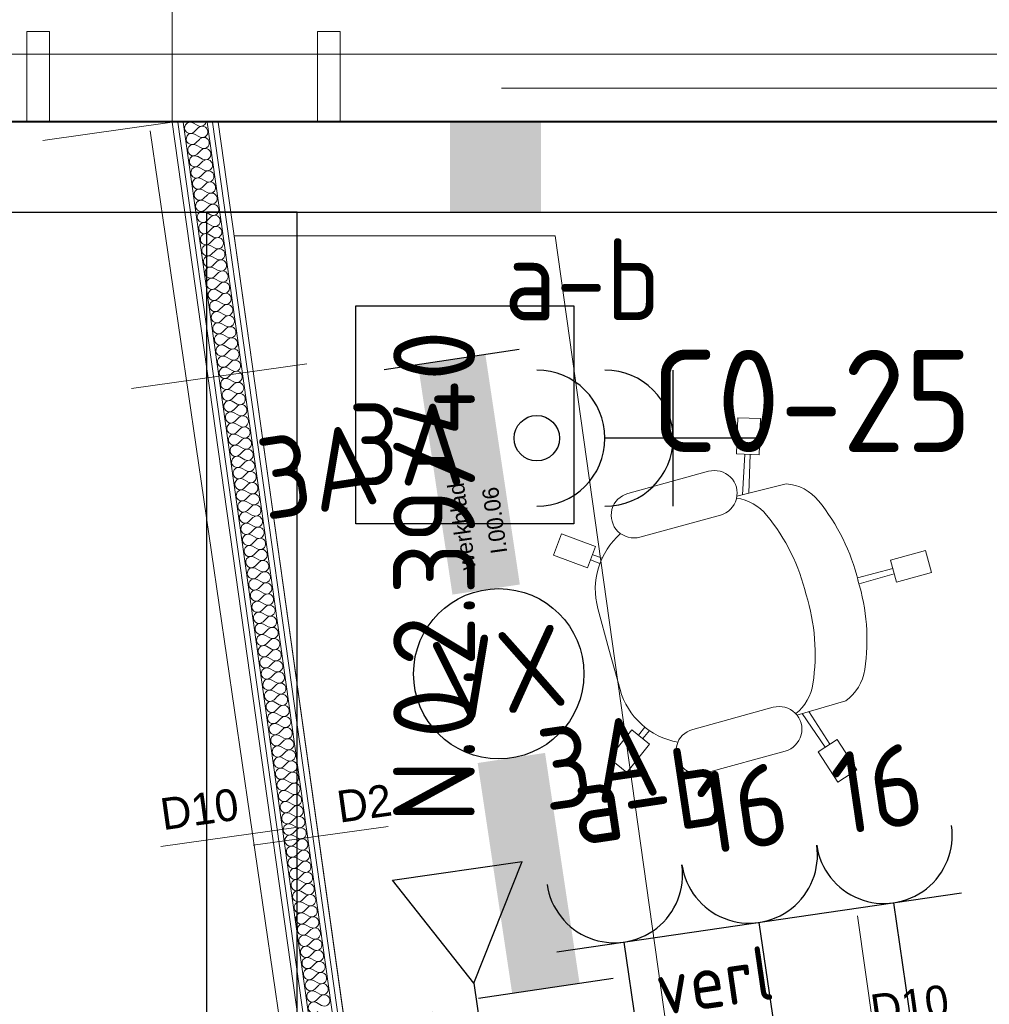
# Model space of a CAD drawing. Header units: millimetres. Extents: x -39149 to 267781, y -2340 to 58540.
# Tile 228 of 244: x 39251 to 41386, y 40883 to 43051. Entities that reach past the tile are written whole.
import ezdxf
from ezdxf.enums import TextEntityAlignment as Align

# ---------------------------------------------------------------- set-up
doc = ezdxf.new("R2010")
doc.units = ezdxf.units.MM
doc.header["$LTSCALE"] = 100
doc.header["$MEASUREMENT"] = 0
for name, pattern in [('B0605', [141, 70, -35, 1, -35]), ('B0701', [46.823999, 31.199999, -15.624]), ('B0704', [150, 100, -50])]:
    doc.linetypes.add(name, pattern=pattern)
for name, color, linetype in [('00  Bestaand', 7, 'Continuous'), ('000025--bestaand', 9, 'Continuous'), ('22 C Binnenwanden', 7, 'Continuous'), ('22 C Binnenwanden Doorsnede-arcering', 7, 'Continuous'), ('22 C Binnenwanden Laagscheidingslijnen', 7, 'Continuous'), ('82 Interieur', 7, 'Continuous'), ('A Markers details', 7, 'Continuous'), ('A Stramien', 7, 'Continuous'), ('AL$1A---_ALGEMEEN--bestaand', 9, 'Continuous'), ('EL6131--_KG', 3, 'Continuous'), ('EL6222--_KRACHT_230', 3, 'Continuous'), ('EL6311--_LICHT_BINNEN', 3, 'Continuous'), ('EL6441--_DATACOM', 3, 'Continuous'), ('EL6521--bestaand', 7, 'Continuous'), ('T Maatvoering 1_ 50', 7, 'Continuous')]:
    doc.layers.add(name, color=color, linetype=linetype)
doc.styles.add('buro-012', font='isocp.shx', dxfattribs={"height": 120})
doc.styles.add('BURO-018', font='isocp.shx', dxfattribs={"height": 180})
doc.styles.add('GENERATED_STYLE_3', font='swiss.ttf', dxfattribs={"width": 0.96})
doc.styles.add('ISO25', font='ISO', dxfattribs={"height": 225})

# ---------------------------------------------------------------- blocks, each defined once
blk = doc.blocks.new('Slab_124_7', base_point=(40699.6, 40652.1))
at = {"layer": '82 Interieur', "color": 8, "linetype": 'Continuous', "lineweight": 0}
blk.add_lwpolyline([(40699.6, 40652.1), (40429.5, 42575), (39722.6, 42575), (40006.4, 40554.7)], close=True, dxfattribs=at)
blk = doc.blocks.new('Wall_54_7', base_point=(68411.5, 42900))
at = {"layer": '00  Bestaand', "color": 8, "linetype": 'Continuous', "lineweight": 0}
for p, q in [((42999.3, 42975), (36223.6, 42975)), ((36223.6, 42825), (42999.3, 42825))]:
    blk.add_line(p, q, dxfattribs=at)
blk = doc.blocks.new('*X607')
at = {"layer": '22 C Binnenwanden Doorsnede-arcering', "color": 8, "linetype": 'Continuous', "lineweight": 0}
for p, q in [((39632.2, 42823.4), (39643, 42817.5)), ((39634.9, 42803.8), (39643.7, 42812.6)), ((39635.6, 42798.9), (39646.5, 42792.9)), ((39638.4, 42779.3), (39647.2, 42788)), ((39639.1, 42774.4), (39649.9, 42768.4)), ((39641.8, 42754.8), (39650.6, 42763.5)), ((39642.5, 42749.9), (39653.4, 42743.9)), ((39645.3, 42730.3), (39654.1, 42739)), ((39646, 42725.4), (39656.8, 42719.4)), ((39648.7, 42705.7), (39657.5, 42714.5)), ((39649.4, 42700.8), (39660.3, 42694.9)), ((39652.2, 42681.2), (39660.9, 42689.9)), ((39652.9, 42676.3), (39663.7, 42670.3)), ((39655.6, 42656.7), (39664.4, 42665.4)), ((39656.3, 42651.8), (39667.1, 42645.8)), ((39659.1, 42632.2), (39667.8, 42640.9)), ((39659.8, 42627.3), (39670.6, 42621.3)), ((39662.5, 42607.6), (39671.3, 42616.4)), ((39663.2, 42602.7), (39674, 42596.8)), ((39666, 42583.1), (39674.7, 42591.9)), ((39666.6, 42578.2), (39677.5, 42572.2)), ((39669.4, 42558.6), (39678.2, 42567.3)), ((39670.1, 42553.7), (39680.9, 42547.7)), ((39672.8, 42534.1), (39681.6, 42542.8)), ((39673.5, 42529.2), (39684.4, 42523.2)), ((39676.3, 42509.6), (39685.1, 42518.3)), ((39677, 42504.7), (39687.8, 42498.7)), ((39679.7, 42485), (39688.5, 42493.8)), ((39680.4, 42480.1), (39691.3, 42474.2)), ((39683.2, 42460.5), (39692, 42469.3)), ((39683.9, 42455.6), (39694.7, 42449.6)), ((39686.6, 42436), (39695.4, 42444.7)), ((39687.3, 42431.1), (39698.2, 42425.1)), ((39690.1, 42411.5), (39698.8, 42420.2)), ((39690.8, 42406.6), (39701.6, 42400.6)), ((39693.5, 42387), (39702.3, 42395.7)), ((39694.2, 42382.1), (39705, 42376.1)), ((39697, 42362.4), (39705.7, 42371.2)), ((39697.6, 42357.5), (39708.5, 42351.6)), ((39700.4, 42337.9), (39709.2, 42346.7)), ((39701.1, 42333), (39711.9, 42327)), ((39703.9, 42313.4), (39712.6, 42322.1)), ((39704.5, 42308.5), (39715.4, 42302.5)), ((39707.3, 42288.9), (39716.1, 42297.6)), ((39708, 42284), (39718.8, 42278)), ((39710.7, 42264.4), (39719.5, 42273.1)), ((39711.4, 42259.5), (39722.3, 42253.5)), ((39714.2, 42239.8), (39723, 42248.6)), ((39714.9, 42234.9), (39725.7, 42229)), ((39717.6, 42215.3), (39726.4, 42224)), ((39718.3, 42210.4), (39729.2, 42204.4)), ((39721.1, 42190.8), (39729.9, 42199.5)), ((39721.8, 42185.9), (39732.6, 42179.9)), ((39724.5, 42166.3), (39733.3, 42175)), ((39725.2, 42161.4), (39736.1, 42155.4)), ((39728, 42141.7), (39736.7, 42150.5)), ((39728.7, 42136.8), (39739.5, 42130.9)), ((39731.4, 42117.2), (39740.2, 42126)), ((39732.1, 42112.3), (39742.9, 42106.3)), ((39734.9, 42092.7), (39743.6, 42101.4)), ((39735.5, 42087.8), (39746.4, 42081.8)), ((39738.3, 42068.2), (39747.1, 42076.9)), ((39739, 42063.3), (39749.8, 42057.3)), ((39741.7, 42043.7), (39750.5, 42052.4)), ((39742.4, 42038.8), (39753.3, 42032.8)), ((39745.2, 42019.1), (39754, 42027.9)), ((39745.9, 42014.2), (39756.7, 42008.3)), ((39748.6, 41994.6), (39757.4, 42003.4)), ((39749.3, 41989.7), (39760.2, 41983.7)), ((39752.1, 41970.1), (39760.9, 41978.8)), ((39752.8, 41965.2), (39763.6, 41959.2)), ((39755.5, 41945.6), (39764.3, 41954.3)), ((39756.2, 41940.7), (39767.1, 41934.7)), ((39759, 41921.1), (39767.7, 41929.8)), ((39759.7, 41916.2), (39770.5, 41910.2)), ((39762.4, 41896.5), (39771.2, 41905.3)), ((39763.1, 41891.6), (39773.9, 41885.7)), ((39765.9, 41872), (39774.6, 41880.8)), ((39766.6, 41867.1), (39777.4, 41861.1)), ((39769.3, 41847.5), (39778.1, 41856.2)), ((39770, 41842.6), (39780.8, 41836.6)), ((39772.8, 41823), (39781.5, 41831.7)), ((39773.4, 41818.1), (39784.3, 41812.1)), ((39776.2, 41798.5), (39785, 41807.2)), ((39776.9, 41793.5), (39787.7, 41787.6)), ((39779.6, 41773.9), (39788.4, 41782.7)), ((39780.3, 41769), (39791.2, 41763.1)), ((39783.1, 41749.4), (39791.9, 41758.1)), ((39783.8, 41744.5), (39794.6, 41738.5)), ((39786.5, 41724.9), (39795.3, 41733.6)), ((39787.2, 41720), (39798.1, 41714)), ((39790, 41700.4), (39798.8, 41709.1)), ((39790.7, 41695.5), (39801.5, 41689.5)), ((39793.4, 41675.8), (39802.2, 41684.6)), ((39794.1, 41670.9), (39805, 41665)), ((39796.9, 41651.3), (39805.6, 41660.1)), ((39797.6, 41646.4), (39808.4, 41640.4)), ((39800.3, 41626.8), (39809.1, 41635.5)), ((39801, 41621.9), (39811.8, 41615.9)), ((39803.8, 41602.3), (39812.5, 41611)), ((39804.5, 41597.4), (39815.3, 41591.4)), ((39807.2, 41577.8), (39816, 41586.5)), ((39807.9, 41572.9), (39818.7, 41566.9)), ((39810.7, 41553.2), (39819.4, 41562)), ((39811.3, 41548.3), (39822.2, 41542.4)), ((39814.1, 41528.7), (39822.9, 41537.5)), ((39814.8, 41523.8), (39825.6, 41517.8)), ((39817.5, 41504.2), (39826.3, 41512.9)), ((39818.2, 41499.3), (39829.1, 41493.3)), ((39821, 41479.7), (39829.8, 41488.4)), ((39821.7, 41474.8), (39832.5, 41468.8)), ((39824.4, 41455.2), (39833.2, 41463.9)), ((39825.1, 41450.3), (39836, 41444.3)), ((39827.9, 41430.6), (39836.7, 41439.4)), ((39828.6, 41425.7), (39839.4, 41419.8)), ((39831.3, 41406.1), (39840.1, 41414.9)), ((39832, 41401.2), (39842.9, 41395.2)), ((39834.8, 41381.6), (39843.5, 41390.3)), ((39835.5, 41376.7), (39846.3, 41370.7)), ((39838.2, 41357.1), (39847, 41365.8)), ((39838.9, 41352.2), (39849.7, 41346.2)), ((39841.7, 41332.6), (39850.4, 41341.3)), ((39842.3, 41327.6), (39853.2, 41321.7)), ((39845.1, 41308), (39853.9, 41316.8)), ((39845.8, 41303.1), (39856.6, 41297.2)), ((39848.5, 41283.5), (39857.3, 41292.2)), ((39849.2, 41278.6), (39860.1, 41272.6)), ((39852, 41259), (39860.8, 41267.7)), ((39852.7, 41254.1), (39863.5, 41248.1)), ((39855.4, 41234.5), (39864.2, 41243.2)), ((39856.1, 41229.6), (39867, 41223.6)), ((39858.9, 41209.9), (39867.7, 41218.7)), ((39859.6, 41205), (39870.4, 41199.1)), ((39862.3, 41185.4), (39871.1, 41194.2)), ((39863, 41180.5), (39873.9, 41174.5)), ((39865.8, 41160.9), (39874.5, 41169.6)), ((39866.5, 41156), (39877.3, 41150)), ((39869.2, 41136.4), (39878, 41145.1)), ((39869.9, 41131.5), (39880.8, 41125.5)), ((39872.7, 41111.9), (39881.4, 41120.6)), ((39873.4, 41107), (39884.2, 41101)), ((39876.1, 41087.3), (39884.9, 41096.1)), ((39876.8, 41082.4), (39887.6, 41076.5)), ((39879.6, 41062.8), (39888.3, 41071.6)), ((39880.2, 41057.9), (39891.1, 41051.9)), ((39883, 41038.3), (39891.8, 41047)), ((39883.7, 41033.4), (39894.5, 41027.4)), ((39886.4, 41013.8), (39895.2, 41022.5)), ((39887.1, 41008.9), (39898, 41002.9)), ((39889.9, 40989.3), (39898.7, 40998)), ((39890.6, 40984.4), (39901.4, 40978.4)), ((39893.3, 40964.7), (39902.1, 40973.5)), ((39894, 40959.8), (39904.9, 40953.9)), ((39896.8, 40940.2), (39905.6, 40949)), ((39897.5, 40935.3), (39908.3, 40929.3)), ((39900.2, 40915.7), (39909, 40924.4)), ((39900.9, 40910.8), (39911.8, 40904.8)), ((39903.7, 40891.2), (39912.4, 40899.9)), ((39904.4, 40886.3), (39915.2, 40880.3))]:
    blk.add_line(p, q, dxfattribs=at)
for centre, start, end in [((39626.2, 42812.6), 61.1278, 314.8676), ((39649, 42828.3), 241.1278, 344.55), ((39629.7, 42788.1), 61.1278, 314.8676), ((39652.5, 42803.8), 7.9977, 134.8676), ((39652.5, 42803.8), 241.1278, 7.9977), ((39655.9, 42779.3), 7.9977, 134.8676), ((39655.9, 42779.3), 241.1278, 7.9977), ((39633.1, 42763.6), 61.1278, 314.8676), ((39659.3, 42754.7), 7.9977, 134.8676), ((39659.3, 42754.7), 241.1278, 7.9977), ((39636.5, 42739), 61.1278, 314.8676), ((39662.8, 42730.2), 7.9977, 134.8676), ((39640, 42714.5), 61.1278, 314.8676), ((39662.8, 42730.2), 241.1278, 7.9977), ((39666.2, 42705.7), 7.9977, 134.8676), ((39643.4, 42690), 61.1278, 314.8676), ((39666.2, 42705.7), 241.1278, 7.9977), ((39669.7, 42681.2), 7.9977, 134.8676), ((39646.9, 42665.5), 61.1278, 314.8676), ((39669.7, 42681.2), 241.1278, 7.9977), ((39650.3, 42640.9), 61.1278, 314.8676), ((39673.1, 42656.7), 7.9977, 134.8676), ((39673.1, 42656.7), 241.1278, 7.9977), ((39653.8, 42616.4), 61.1278, 314.8676), ((39676.6, 42632.1), 7.9977, 134.8676), ((39676.6, 42632.1), 241.1278, 7.9977), ((39680, 42607.6), 7.9977, 134.8676), ((39680, 42607.6), 241.1278, 7.9977), ((39657.2, 42591.9), 61.1278, 314.8676), ((39683.5, 42583.1), 7.9977, 134.8676), ((39683.5, 42583.1), 241.1278, 7.9977), ((39660.7, 42567.4), 61.1278, 314.8676), ((39686.9, 42558.6), 7.9977, 134.8676), ((39664.1, 42542.9), 61.1278, 314.8676), ((39686.9, 42558.6), 241.1278, 7.9977), ((39690.4, 42534), 7.9977, 134.8676), ((39667.6, 42518.3), 61.1278, 314.8676), ((39690.4, 42534), 241.1278, 7.9977), ((39693.8, 42509.5), 7.9977, 134.8676), ((39671, 42493.8), 61.1278, 314.8676), ((39693.8, 42509.5), 241.1278, 7.9977), ((39697.2, 42485), 7.9977, 134.8676), ((39674.4, 42469.3), 61.1278, 314.8676), ((39697.2, 42485), 241.1278, 7.9977), ((39677.9, 42444.8), 61.1278, 314.8676), ((39700.7, 42460.5), 7.9977, 134.8676), ((39700.7, 42460.5), 241.1278, 7.9977), ((39681.3, 42420.3), 61.1278, 314.8676), ((39704.1, 42436), 7.9977, 134.8676), ((39704.1, 42436), 241.1278, 7.9977), ((39707.6, 42411.4), 7.9977, 134.8676), ((39707.6, 42411.4), 241.1278, 7.9977), ((39684.8, 42395.7), 61.1278, 314.8676), ((39711, 42386.9), 7.9977, 134.8676), ((39711, 42386.9), 241.1278, 7.9977), ((39688.2, 42371.2), 61.1278, 314.8676), ((39714.5, 42362.4), 7.9977, 134.8676), ((39691.7, 42346.7), 61.1278, 314.8676), ((39714.5, 42362.4), 241.1278, 7.9977), ((39717.9, 42337.9), 7.9977, 134.8676), ((39695.1, 42322.2), 61.1278, 314.8676), ((39717.9, 42337.9), 241.1278, 7.9977), ((39721.4, 42313.4), 7.9977, 134.8676), ((39698.6, 42297.7), 61.1278, 314.8676), ((39721.4, 42313.4), 241.1278, 7.9977), ((39724.8, 42288.8), 7.9977, 134.8676), ((39702, 42273.1), 61.1278, 314.8676), ((39724.8, 42288.8), 241.1278, 7.9977), ((39705.5, 42248.6), 61.1278, 314.8676), ((39728.2, 42264.3), 7.9977, 134.8676), ((39728.2, 42264.3), 241.1278, 7.9977), ((39708.9, 42224.1), 61.1278, 314.8676), ((39731.7, 42239.8), 7.9977, 134.8676), ((39731.7, 42239.8), 241.1278, 7.9977), ((39735.1, 42215.3), 7.9977, 134.8676), ((39735.1, 42215.3), 241.1278, 7.9977), ((39712.3, 42199.6), 61.1278, 314.8676), ((39738.6, 42190.8), 7.9977, 134.8676), ((39715.8, 42175), 61.1278, 314.8676), ((39738.6, 42190.8), 241.1278, 7.9977), ((39742, 42166.2), 7.9977, 134.8676), ((39719.2, 42150.5), 61.1278, 314.8676), ((39742, 42166.2), 241.1278, 7.9977), ((39745.5, 42141.7), 7.9977, 134.8676), ((39722.7, 42126), 61.1278, 314.8676), ((39745.5, 42141.7), 241.1278, 7.9977), ((39748.9, 42117.2), 7.9977, 134.8676), ((39726.1, 42101.5), 61.1278, 314.8676), ((39748.9, 42117.2), 241.1278, 7.9977), ((39729.6, 42077), 61.1278, 314.8676), ((39752.4, 42092.7), 7.9977, 134.8676), ((39752.4, 42092.7), 241.1278, 7.9977), ((39733, 42052.4), 61.1278, 314.8676), ((39755.8, 42068.1), 7.9977, 134.8676), ((39755.8, 42068.1), 241.1278, 7.9977), ((39759.3, 42043.6), 7.9977, 134.8676), ((39759.3, 42043.6), 241.1278, 7.9977), ((39736.5, 42027.9), 61.1278, 314.8676), ((39762.7, 42019.1), 7.9977, 134.8676), ((39762.7, 42019.1), 241.1278, 7.9977), ((39739.9, 42003.4), 61.1278, 314.8676), ((39766.1, 41994.6), 7.9977, 134.8676), ((39743.3, 41978.9), 61.1278, 314.8676), ((39766.1, 41994.6), 241.1278, 7.9977), ((39769.6, 41970.1), 7.9977, 134.8676), ((39746.8, 41954.4), 61.1278, 314.8676), ((39769.6, 41970.1), 241.1278, 7.9977), ((39773, 41945.5), 7.9977, 134.8676), ((39750.2, 41929.8), 61.1278, 314.8676), ((39773, 41945.5), 241.1278, 7.9977), ((39776.5, 41921), 7.9977, 134.8676), ((39753.7, 41905.3), 61.1278, 314.8676), ((39776.5, 41921), 241.1278, 7.9977), ((39757.1, 41880.8), 61.1278, 314.8676), ((39779.9, 41896.5), 7.9977, 134.8676), ((39779.9, 41896.5), 241.1278, 7.9977), ((39760.6, 41856.3), 61.1278, 314.8676), ((39783.4, 41872), 7.9977, 134.8676), ((39783.4, 41872), 241.1278, 7.9977), ((39786.8, 41847.5), 7.9977, 134.8676), ((39786.8, 41847.5), 241.1278, 7.9977), ((39764, 41831.8), 61.1278, 314.8676), ((39790.3, 41822.9), 7.9977, 134.8676), ((39790.3, 41822.9), 241.1278, 7.9977), ((39767.5, 41807.2), 61.1278, 314.8676), ((39793.7, 41798.4), 7.9977, 134.8676), ((39770.9, 41782.7), 61.1278, 314.8676), ((39793.7, 41798.4), 241.1278, 7.9977), ((39797.2, 41773.9), 7.9977, 134.8676), ((39774.4, 41758.2), 61.1278, 314.8676), ((39797.2, 41773.9), 241.1278, 7.9977), ((39800.6, 41749.4), 7.9977, 134.8676), ((39777.8, 41733.7), 61.1278, 314.8676), ((39800.6, 41749.4), 241.1278, 7.9977), ((39781.2, 41709.1), 61.1278, 314.8676), ((39804, 41724.9), 7.9977, 134.8676), ((39804, 41724.9), 241.1278, 7.9977), ((39784.7, 41684.6), 61.1278, 314.8676), ((39807.5, 41700.3), 7.9977, 134.8676), ((39807.5, 41700.3), 241.1278, 7.9977), ((39788.1, 41660.1), 61.1278, 314.8676), ((39810.9, 41675.8), 7.9977, 134.8676), ((39810.9, 41675.8), 241.1278, 7.9977), ((39814.4, 41651.3), 7.9977, 134.8676), ((39814.4, 41651.3), 241.1278, 7.9977), ((39791.6, 41635.6), 61.1278, 314.8676), ((39817.8, 41626.8), 7.9977, 134.8676), ((39795, 41611.1), 61.1278, 314.8676), ((39817.8, 41626.8), 241.1278, 7.9977), ((39821.3, 41602.2), 7.9977, 134.8676), ((39798.5, 41586.5), 61.1278, 314.8676), ((39821.3, 41602.2), 241.1278, 7.9977), ((39824.7, 41577.7), 7.9977, 134.8676), ((39801.9, 41562), 61.1278, 314.8676), ((39824.7, 41577.7), 241.1278, 7.9977), ((39828.2, 41553.2), 7.9977, 134.8676), ((39805.4, 41537.5), 61.1278, 314.8676), ((39828.2, 41553.2), 241.1278, 7.9977), ((39808.8, 41513), 61.1278, 314.8676), ((39831.6, 41528.7), 7.9977, 134.8676), ((39831.6, 41528.7), 241.1278, 7.9977), ((39812.3, 41488.5), 61.1278, 314.8676), ((39835.1, 41504.2), 7.9977, 134.8676), ((39835.1, 41504.2), 241.1278, 7.9977), ((39838.5, 41479.6), 7.9977, 134.8676), ((39838.5, 41479.6), 241.1278, 7.9977), ((39815.7, 41463.9), 61.1278, 314.8676), ((39841.9, 41455.1), 7.9977, 134.8676), ((39841.9, 41455.1), 241.1278, 7.9977), ((39819.1, 41439.4), 61.1278, 314.8676), ((39845.4, 41430.6), 7.9977, 134.8676), ((39822.6, 41414.9), 61.1278, 314.8676), ((39845.4, 41430.6), 241.1278, 7.9977), ((39848.8, 41406.1), 7.9977, 134.8676), ((39826, 41390.4), 61.1278, 314.8676), ((39848.8, 41406.1), 241.1278, 7.9977), ((39852.3, 41381.6), 7.9977, 134.8676), ((39829.5, 41365.8), 61.1278, 314.8676), ((39852.3, 41381.6), 241.1278, 7.9977), ((39855.7, 41357), 7.9977, 134.8676), ((39832.9, 41341.3), 61.1278, 314.8676), ((39855.7, 41357), 241.1278, 7.9977), ((39836.4, 41316.8), 61.1278, 314.8676), ((39859.2, 41332.5), 7.9977, 134.8676), ((39859.2, 41332.5), 241.1278, 7.9977), ((39839.8, 41292.3), 61.1278, 314.8676), ((39862.6, 41308), 7.9977, 134.8676), ((39862.6, 41308), 241.1278, 7.9977), ((39866.1, 41283.5), 7.9977, 134.8676), ((39866.1, 41283.5), 241.1278, 7.9977), ((39843.3, 41267.8), 61.1278, 314.8676), ((39869.5, 41259), 7.9977, 134.8676), ((39869.5, 41259), 241.1278, 7.9977), ((39846.7, 41243.2), 61.1278, 314.8676), ((39872.9, 41234.4), 7.9977, 134.8676), ((39850.2, 41218.7), 61.1278, 314.8676), ((39872.9, 41234.4), 241.1278, 7.9977), ((39876.4, 41209.9), 7.9977, 134.8676), ((39853.6, 41194.2), 61.1278, 314.8676), ((39876.4, 41209.9), 241.1278, 7.9977), ((39879.8, 41185.4), 7.9977, 134.8676), ((39857, 41169.7), 61.1278, 314.8676), ((39879.8, 41185.4), 241.1278, 7.9977), ((39860.5, 41145.2), 61.1278, 314.8676), ((39883.3, 41160.9), 7.9977, 134.8676), ((39883.3, 41160.9), 241.1278, 7.9977), ((39863.9, 41120.6), 61.1278, 314.8676), ((39886.7, 41136.3), 7.9977, 134.8676), ((39886.7, 41136.3), 241.1278, 7.9977), ((39867.4, 41096.1), 61.1278, 314.8676), ((39890.2, 41111.8), 7.9977, 134.8676), ((39890.2, 41111.8), 241.1278, 7.9977), ((39893.6, 41087.3), 7.9977, 134.8676), ((39893.6, 41087.3), 241.1278, 7.9977), ((39870.8, 41071.6), 61.1278, 314.8676), ((39897.1, 41062.8), 7.9977, 134.8676), ((39874.3, 41047.1), 61.1278, 314.8676), ((39897.1, 41062.8), 241.1278, 7.9977), ((39900.5, 41038.3), 7.9977, 134.8676), ((39877.7, 41022.6), 61.1278, 314.8676), ((39900.5, 41038.3), 241.1278, 7.9977), ((39904, 41013.7), 7.9977, 134.8676), ((39881.2, 40998), 61.1278, 314.8676), ((39904, 41013.7), 241.1278, 7.9977), ((39907.4, 40989.2), 7.9977, 134.8676), ((39884.6, 40973.5), 61.1278, 314.8676), ((39907.4, 40989.2), 241.1278, 7.9977), ((39888, 40949), 61.1278, 314.8676), ((39910.8, 40964.7), 7.9977, 134.8676), ((39910.8, 40964.7), 241.1278, 7.9977), ((39891.5, 40924.5), 61.1278, 314.8676), ((39914.3, 40940.2), 7.9977, 134.8676), ((39914.3, 40940.2), 241.1278, 7.9977), ((39917.7, 40915.7), 7.9977, 134.8676), ((39917.7, 40915.7), 241.1278, 7.9977), ((39894.9, 40899.9), 61.1278, 314.8676), ((39921.2, 40891.1), 7.9977, 134.8676), ((39921.2, 40891.1), 241.1278, 7.9977), ((39898.4, 40875.4), 61.1278, 314.8676)]:
    blk.add_arc(centre, 12.4, start, end, dxfattribs=at)
blk = doc.blocks.new('Wall_114_7', base_point=(40267.5, 37978))
at = {"layer": '22 C Binnenwanden', "color": 8, "linetype": 'Continuous', "lineweight": 0}
for p, q in [((39687.5, 42825), (39586.5, 42825)), ((39586.5, 42825), (40120, 39027.6)), ((40006.4, 40554.7), (39687.5, 42825))]:
    blk.add_line(p, q, dxfattribs=at)
at = {"layer": '22 C Binnenwanden Laagscheidingslijnen', "color": 8, "linetype": 'Continuous', "lineweight": 0}
for p, q in [((39598.6, 42825), (40133.8, 39015.6)), ((39610.7, 42825), (39934.5, 40520.4)), ((39986, 40527.6), (39663.2, 42825)), ((39996.2, 40541.2), (39675.3, 42825))]:
    blk.add_line(p, q, dxfattribs=at)
at = {"layer": '22 C Binnenwanden', "color": 1, "lineweight": 0}
blk.add_blockref('*X607', (0, 0), dxfattribs=at)
blk = doc.blocks.new('Wall_158_7', base_point=(39316.5, 42825))
at = {"layer": '00  Bestaand', "color": 8, "linetype": 'Continuous', "lineweight": 0}
for p, q in [((39316.5, 43025), (39266.5, 43025)), ((39266.5, 43025), (39266.5, 42825)), ((39316.5, 42825), (39316.5, 43025)), ((39266.5, 42825), (39316.5, 42825))]:
    blk.add_line(p, q, dxfattribs=at)
blk = doc.blocks.new('Wall_161_7', base_point=(39906.5, 42825))
at = {"layer": '00  Bestaand', "color": 8, "linetype": 'Continuous', "lineweight": 0}
for p, q in [((39956.5, 43025), (39906.5, 43025)), ((39906.5, 43025), (39906.5, 42825)), ((39956.5, 42825), (39956.5, 43025)), ((39906.5, 42825), (39956.5, 42825))]:
    blk.add_line(p, q, dxfattribs=at)
blk = doc.blocks.new('Kantoorstoel 01 14')
at = {"layer": '82 Interieur', "color": 8, "linetype": 'Continuous', "lineweight": 0}
for p, q in [((390, 790.1), (440, 790.1)), ((390, 710.1), (390, 790.1)), ((440, 710.1), (440, 790.1)), ((390, 710.1), (440, 710.1)), ((408, 629.3), (409, 710.1)), ((422, 629.3), (421, 710.1)), ((167.7, 533), (165.7, 421.1)), ((663.2, 533), (665.2, 421.1)), ((14.5, 516.6), (-0.7, 468.9)), ((90.7, 492.3), (14.5, 516.6)), ((740.2, 492.3), (816.4, 516.6)), ((816.4, 516.6), (831.5, 468.9)), ((90.7, 492.3), (75.5, 444.7)), ((740.2, 492.3), (755.3, 444.7)), ((75.5, 444.7), (-0.7, 468.9)), ((166, 433.5), (81.2, 462.3)), ((166.2, 448.5), (84.8, 473.8)), ((664.7, 448.5), (746.1, 473.8)), ((664.9, 433.5), (749.7, 462.3)), ((755.3, 444.7), (831.5, 468.9)), ((96, 191.4), (96, 375.2)), ((196, 191.4), (196, 375.2)), ((634.9, 191.4), (634.9, 375.2)), ((734.9, 191.4), (734.9, 375.2)), ((190, 91.2), (143, 26.5)), ((190, 91.2), (230.4, 61.8)), ((218.6, 98.7), (205.4, 80)), ((228.5, 91), (215.1, 73)), ((640.9, 91.2), (600.4, 61.8)), ((602.4, 91), (615.8, 73)), ((612.3, 98.7), (625.5, 80)), ((640.9, 91.2), (687.9, 26.5)), ((230.4, 61.8), (183.4, -2.9)), ((415.4, 60.4), (323, 60.4)), ((415.4, 60.4), (507.9, 60.4)), ((600.4, 61.8), (647.4, -2.9)), ((143, 26.5), (183.4, -2.9)), ((687.9, 26.5), (647.4, -2.9))]:
    blk.add_line(p, q, dxfattribs=at)
for centre, major_axis, start_param, end_param in [((401, 189.5), (0, -439.9), 3.107651, 3.558821), ((429.9, 189.5), (0, -439.9), 2.724365, 3.175535), ((264.1, 497.4), (0, -102.9), 3.554672, 4.359188), ((566.8, 497.4), (0, -102.9), 1.923998, 2.728514), ((401, 71.1), (0, -439.9), 3.107651, 3.558821), ((429.9, 71.1), (0, -439.9), 2.724365, 3.175535), ((264.1, 379), (0, -102.9), 3.554672, 4.309737), ((566.8, 379), (0, -102.9), 1.973448, 2.728514), ((146, 375.2), (0, -50), 1.570796, 4.712389), ((684.9, 375.2), (0, -50), 1.570796, 4.712389), ((146, 191.4), (0, -50), 4.712389, 7.853982), ((684.9, 191.4), (0, -50), 4.712389, 7.853982), ((323, 222.1), (0, -161.6), 5.158147, 6.283185), ((507.9, 222.1), (0, -161.6), 0, 1.125039)]:
    blk.add_ellipse(centre, major_axis=major_axis, ratio=0.999212, start_param=start_param, end_param=end_param, dxfattribs=at)
blk = doc.blocks.new('Detail Drawing_6_7', base_point=(41208.6, 40722.3))
at = {"layer": 'A Markers details', "color": 8, "linetype": 'Continuous', "lineweight": 0}
for p, q in [((41132.9, 40811.6), (41095.6, 41077.5)), ((41156.6, 40643.3), (41132.9, 40811.6))]:
    blk.add_line(p, q, dxfattribs=at)
at = {"layer": 'A Markers details', "color": 3, "lineweight": 0, "insert": (41130, 40832.7), "char_height": 70, "attachment_point": 7, "rotation": 7.9977, "style": 'GENERATED_STYLE_3'}
blk.add_mtext('{D10}', dxfattribs=at)
blk = doc.blocks.new('Standard grid marker')
at = {"layer": 'A Stramien', "color": 8, "linetype": 'B0605', "lineweight": 0}
blk.add_line((4000, 0), (72400, 0), dxfattribs=at)
at = {"layer": 'A Stramien', "color": 4, "lineweight": 0, "style": 'GENERATED_STYLE_3'}
blk.add_attdef('AC_MARKERTEXT_1', text='', height=100, dxfattribs=at).set_placement((-139.2, -80), align=Align.BOTTOM_LEFT)
blk = doc.blocks.new('armatuurZX')
at = {"layer": 'EL6311--_LICHT_BINNEN', "linetype": 'Continuous'}
for p, q in [((-1589.8, 2203.7), (-1289.8, 2203.7)), ((-1589.8, 803.7), (-1289.8, 803.7))]:
    blk.add_line(p, q, dxfattribs=at)
blk.add_circle((-1439.8, 1503.7), 187.5, dxfattribs=at)
for points in [[(-1514.8, 1691.2), (-1514.8, 2203.7), (-1364.8, 1691.2), (-1364.8, 2203.7)], [(-1514.8, 1316.2), (-1514.8, 803.7), (-1364.8, 1316.2), (-1364.8, 803.7)]]:
    blk.add_solid(points, dxfattribs=at)
at = {"layer": 'EL6311--_LICHT_BINNEN', "linetype": 'Continuous', "style": 'BURO-018'}
for tag, p in [('E_GROEP', (-1669.8, 2003.7)), ('E_GKAST', (-1669.8, 2003.7)), ('E_SGROEP', (-1219.8, 2003.7)), ('E_ARMCODE', (-1439.8, 1503.7)), ('E_SLET', (-1219.8, 1203.7))]:
    blk.add_attdef(tag, text='', height=180, dxfattribs=at).set_placement(p, align=Align.MIDDLE)
blk = doc.blocks.new('E00407')
at = {"color": 0}
blk.add_line((0, 1), (0, 4.5), dxfattribs=at)
at = {"color": 0, "linetype": 'Continuous'}
blk.add_line((-1.5, 3), (1.5, 3), dxfattribs=at)
blk.add_circle((0, 6), 0.5, dxfattribs=at)
at = {"color": 0}
for centre in [(0, 6), (0, 4.5)]:
    blk.add_arc(centre, 1.5, 180, 0, dxfattribs=at)
at = {"color": 0, "linetype": 'Continuous', "style": 'BURO-018'}
for tag, p in [('PANEL', (0, 11)), ('CIRCUIT', (0, 8)), ('SUBCIRCUIT', (4.5, 8)), ('SWITCHCODE', (3.5, 5))]:
    blk.add_attdef(tag, text='', height=1.8, dxfattribs=at).set_placement(p, align=Align.MIDDLE)
at = {"color": 0, "linetype": 'Continuous', "style": 'BURO-018', "flags": 1}
blk.add_attdef('ARTICLECODE', text='', height=1.8, dxfattribs=at).set_placement((0, 0), align=Align.MIDDLE)
blk = doc.blocks.new('65210004')
at = {"layer": 'AL$1A---_ALGEMEEN--bestaand', "color": 0, "linetype": 'Continuous'}
for p, q in [((-2.4, -2.4), (-2.4, 2.4)), ((-2.4, 2.4), (2.4, 2.4)), ((2.4, 2.4), (2.4, -2.4)), ((2.4, -2.4), (-2.4, -2.4))]:
    blk.add_line(p, q, dxfattribs=at)
at = {"layer": 'AL$1A---_ALGEMEEN--bestaand', "color": 0, "linetype": 'Continuous', "style": 'ISO25'}
for tag, p in [('E_NUMMER', (-0.041, 4.27)), ('E_MATCODE', (0, -0.251))]:
    blk.add_attdef(tag, text='', height=2.25, dxfattribs=at).set_placement(p, align=Align.MIDDLE)
blk = doc.blocks.new('111304')
at = {"color": 0, "linetype": 'Continuous'}
for p, q in [((-1.5, 4.5), (1.5, 4.5)), ((0, 1), (0, 4.5))]:
    blk.add_line(p, q, dxfattribs=at)
blk.add_arc((0, 6), 1.5, 180, 0, dxfattribs=at)
at = {"color": 0, "linetype": 'Continuous', "style": 'BURO-018'}
for tag, p in [('PANEL', (0, 11.5)), ('CIRCUIT', (0, 8.5)), ('SUBCIRCUIT', (4.5, 8.5))]:
    blk.add_attdef(tag, text='', height=1.8, dxfattribs=at).set_placement(p, align=Align.MIDDLE)
at = {"color": 0, "linetype": 'Continuous', "style": 'BURO-018', "flags": 1}
for tag, p in [('POWERCODE', (13, 8.5)), ('ARTICLECODE', (0, 0))]:
    blk.add_attdef(tag, text='', height=1.8, dxfattribs=at).set_placement(p, align=Align.MIDDLE)
blk = doc.blocks.new('E00153')
at = {"color": 0, "linetype": 'Continuous'}
for p, q in [((-1.443, 7), (1.443, 7)), ((0, 4.5), (-1.443, 7)), ((0, 4.5), (1.443, 7)), ((0, 4.5), (0, 1)), ((-1, 4), (1, 2.845)), ((-1, 3), (1, 1.845))]:
    blk.add_line(p, q, dxfattribs=at)
at = {"color": 7, "style": 'BURO-018'}
for tag, p in [('COMMENT1', (-6, 12)), ('COMMENT2', (6, 12)), ('DATACOM1', (-6, 9)), ('DATACOM2', (6, 9))]:
    blk.add_attdef(tag, text='', height=1.8, dxfattribs=at).set_placement(p, align=Align.MIDDLE)
at = {"color": 0, "style": 'BURO-018'}
blk.add_attdef('TEXT1', text='', height=1.8, dxfattribs=at).set_placement((2.5, 6), align=Align.MIDDLE)
at = {"color": 0, "linetype": 'Continuous', "style": 'BURO-018', "flags": 1}
blk.add_attdef('ARTICLECODE', text='', height=1.8, dxfattribs=at).set_placement((0, 0), align=Align.MIDDLE)

msp = doc.modelspace()

# ---------------------------------------------------------------- linework, layer by layer
at = {"layer": '82 Interieur', "color": 8, "linetype": 'Continuous', "lineweight": 0}
msp.add_line((39497.2, 42238.7), (39883.2, 42292.9), dxfattribs=at)
at = {"layer": 'A Markers details', "color": 8, "linetype": 'Continuous', "lineweight": 0}
for p, q in [((39858.8, 41272), (39561.7, 41230.3)), ((40062.2, 41274.5), (39765.1, 41232.7))]:
    msp.add_line(p, q, dxfattribs=at)
at = {"layer": 'EL6131--_KG'}
for p, q in [((39661.7, 42626.8), (39661.7, 37012.3)), ((39861.7, 42626.8), (39661.7, 42626.8)), ((39861.7, 37012.3), (39861.7, 42626.8))]:
    msp.add_line(p, q, dxfattribs=at)
msp.add_lwpolyline([(210.5, 42826.8), (210.5, 42626.8), (68066.4, 42626.8), (68066.4, 42826.8)], close=True, dxfattribs=at)
msp.add_solid([(40198.5, 42826.8), (40398.5, 42826.8), (40198.5, 42626.8), (40398.5, 42626.8)], dxfattribs=at)
at = {"layer": 'T Maatvoering 1_ 50', "color": 8, "linetype": 'B0701', "lineweight": 0}
for p, q in [((39586.5, 43099.6), (39586.5, 42825)), ((39301.7, 42785), (39586.5, 42825)), ((40132.8, 42825), (39586.5, 42825)), ((40397.4, 42825), (40465, 42825))]:
    msp.add_line(p, q, dxfattribs=at)
at = {"layer": 'T Maatvoering 1_ 50', "color": 8, "linetype": 'B0704', "lineweight": 0}
msp.add_line((40088.1, 39025.7), (39538.3, 42806.3), dxfattribs=at)

# ---------------------------------------------------------------- block references
at = {"layer": '00  Bestaand', "color": 251, "lineweight": 0}
for name, p in [('Wall_158_7', (39316.5, 42825)), ('Wall_161_7', (39906.5, 42825))]:
    msp.add_blockref(name, p, dxfattribs=at)
at = {"layer": '00  Bestaand', "color": 1, "lineweight": 0}
msp.add_blockref('Wall_54_7', (68411.5, 42900), dxfattribs=at)
at = {"layer": '22 C Binnenwanden', "color": 1, "lineweight": 0}
msp.add_blockref('Wall_114_7', (40267.5, 37978), dxfattribs=at)
at = {"layer": '82 Interieur', "color": 150, "linetype": 'Continuous', "lineweight": 0}
msp.add_blockref('Slab_124_7', (40699.6, 40652.1), dxfattribs=at)
at = {"layer": '82 Interieur', "color": 30, "linetype": 'Continuous', "lineweight": 0, "xscale": -0.9999999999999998, "zscale": 1000, "rotation": 285.333284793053}
msp.add_blockref('Kantoorstoel 01 14', (40599.7, 41248.4), dxfattribs=at)
at = {"layer": 'A Markers details', "color": 9, "lineweight": 0}
msp.add_blockref('Detail Drawing_6_7', (41208.6, 40722.3), dxfattribs=at)
at = {"layer": 'A Stramien', "color": 1, "linetype": 'Continuous', "lineweight": 0, "zscale": 1000}
msp.add_blockref('Standard grid marker', (-5988.5, 42900), dxfattribs=at)
at = {"layer": 'EL6222--_KRACHT_230', "linetype": 'Continuous'}
ref = msp.add_blockref('111304', (41240.5, 40660.9), dxfattribs=dict(at, xscale=100, yscale=100, zscale=100, rotation=8.289987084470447))
ref.add_attrib('CIRCUIT', '16', dxfattribs={"layer": '0', "color": 3, "linetype": 'ByBlock', "height": 180, "rotation": 8.29, "style": 'BURO-018'}).set_placement((41139, 41357.6), align=Align.MIDDLE)
ref = msp.add_blockref('111304', (40943.7, 40617.6), dxfattribs=dict(at, xscale=100, yscale=100, zscale=100, rotation=8.289987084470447))
ref.add_attrib('CIRCUIT', '16', dxfattribs={"layer": '0', "color": 3, "linetype": 'ByBlock', "height": 180, "rotation": 8.29, "style": 'BURO-018'}).set_placement((40842.2, 41314.3), align=Align.MIDDLE)
at = {"layer": 'EL6311--_LICHT_BINNEN', "linetype": 'Continuous'}
ref = msp.add_blockref('E00407', (40989.3, 42129.2), dxfattribs=dict(at, xscale=100, yscale=100, zscale=100, rotation=90))
ref.add_attrib('CIRCUIT', '3A', dxfattribs={"layer": '0', "linetype": 'ByBlock', "height": 180, "style": 'BURO-018'}).set_placement((40102.6, 42115.3), align=Align.MIDDLE)
ref.add_attrib('SWITCHCODE', 'a-b', dxfattribs={"layer": '0', "linetype": 'ByBlock', "height": 180, "style": 'BURO-018'}).set_placement((40489.3, 42479.2), align=Align.MIDDLE)
at = {"layer": 'EL6311--_LICHT_BINNEN'}
ref = msp.add_blockref('armatuurZX', (41952.1, 40336.6), dxfattribs=dict(at, rotation=8.516687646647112))
ref.add_attrib('E_SLET', 'a-b', dxfattribs={"linetype": 'Continuous', "height": 180, "rotation": 8.5167, "style": 'BURO-018'}).set_placement((40632.8, 41346.3), align=Align.MIDDLE)
ref.add_attrib('E_ARMCODE', 'VX', dxfattribs={"linetype": 'Continuous', "height": 180, "rotation": 8.5167, "style": 'BURO-018'}).set_placement((40305.5, 41610.5), align=Align.MIDDLE)
ref.add_attrib('E_GROEP', '3A', dxfattribs={"linetype": 'Continuous', "height": 180, "rotation": 8.5167, "style": 'BURO-018'}).set_placement((39906.7, 42056.3), align=Align.MIDDLE)
at = {"layer": 'EL6311--_LICHT_BINNEN', "linetype": 'Continuous'}
ref = msp.add_blockref('111304', (40646.8, 40574.4), dxfattribs=dict(at, xscale=99.99999999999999, yscale=99.99999999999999, zscale=99.99999999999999, rotation=8.289987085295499))
ref.add_attrib('ARTICLECODE', 'verl', dxfattribs={"layer": '0', "color": 1, "linetype": 'ByBlock', "height": 120, "rotation": 8.29, "style": 'buro-012'}).set_placement((40779.3, 40935.6), align=Align.MIDDLE)
ref.add_attrib('CIRCUIT', '3A', dxfattribs={"layer": '0', "color": 3, "linetype": 'ByBlock', "height": 180, "rotation": 8.29, "style": 'BURO-018'}).set_placement((40524.2, 41415.5), align=Align.MIDDLE)
at = {"layer": 'EL6441--_DATACOM', "linetype": 'Continuous'}
ref = msp.add_blockref('E00153', (40315.5, 40483.9), dxfattribs=dict(at, xscale=99.99999999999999, yscale=99.99999999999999, zscale=99.99999999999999, rotation=8.289987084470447))
ref.add_attrib('DATACOM1', 'N.0.2.39/40', dxfattribs={"layer": '0', "color": 1, "linetype": 'ByBlock', "height": 180, "rotation": 90, "style": 'BURO-018'}).set_placement((40163, 41824.1), align=Align.MIDDLE)
at = {"layer": 'EL6521--bestaand'}
ref = msp.add_blockref('65210004', (40230.9, 42180.5), dxfattribs=dict(at, xscale=100, yscale=100, zscale=100))
ref.add_attrib('E_NUMMER', 'C0-25', dxfattribs={"layer": '000025--bestaand', "linetype": 'Continuous', "height": 225, "style": 'ISO25'}).set_placement((40994.2, 42211.5), align=Align.MIDDLE)

# ---------------------------------------------------------------- texts
at = {"layer": '82 Interieur', "color": 1, "linetype": 'Continuous', "lineweight": 0, "char_height": 36, "rotation": 97.9977, "style": 'GENERATED_STYLE_3'}
for s, insert, attachment_point in [('{werkblad}', (40255.6, 41841.8), 7), ('{I.00.06}', (40288.7, 41872.5), 1)]:
    msp.add_mtext(s, dxfattribs=dict(at, insert=insert, attachment_point=attachment_point))
at = {"layer": 'A Markers details', "color": 3, "linetype": 'Continuous', "lineweight": 0, "char_height": 70, "attachment_point": 7, "rotation": 7.9977, "style": 'GENERATED_STYLE_3'}
for s, insert in [('{D10}', (39566.2, 41264.9)), ('{D2}', (39954.8, 41282.3))]:
    msp.add_mtext(s, dxfattribs=dict(at, insert=insert))

doc.saveas('drawing.dxf')
